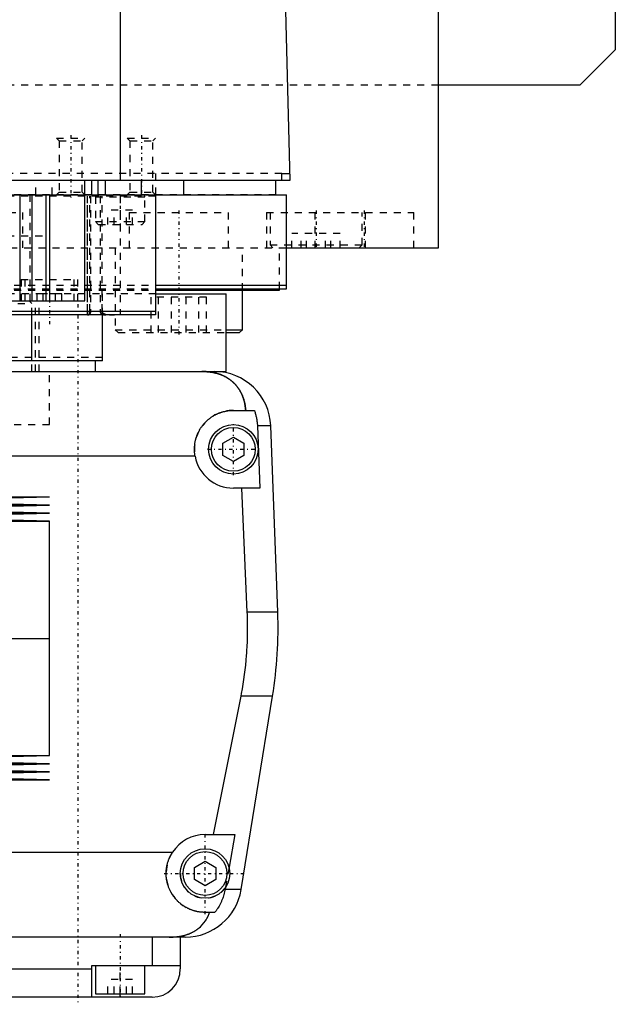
# Model space of a CAD drawing. Extents: x -125 to 125, y -136 to 719.
# Tile 5 of 13: x 41 to 125, y -82 to 57. Entities that reach past the tile are written whole.
import ezdxf

# ---------------------------------------------------------------- set-up
doc = ezdxf.new("R2010")
doc.units = 0
doc.linetypes.add('CENTER', pattern=[1.5, 0.45, -0.5, 0.05, -0.5])
doc.linetypes.add('DASHED', pattern=[2, 1, -1])
for name, color, linetype in [('AM_0', 7, 'CONTINUOUS'), ('AM_3', 7, 'DASHED'), ('AM_7', 7, 'CENTER')]:
    doc.layers.add(name, color=color, linetype=linetype)

msp = doc.modelspace()

# ---------------------------------------------------------------- linework, layer by layer
at = {"layer": 'AM_0', "color": 7, "linetype": 'CONTINUOUS'}
for p, q in [((125, 383), (125, 53)), ((100, 25), (100, 363)), ((55.06, 34.5), (55.06, 116.6)), ((76.83, 115.63), (79, 34.5)), ((125, 53), (120, 48)), ((120, 48), (100, 48)), ((77.86, 34.5), (77.86, 35.5)), ((77.86, 35.5), (78.97, 35.5)), ((79, 34.5), (-79, 34.5)), ((50, 17.5), (50, 34.5)), ((51, 32.5), (51, 34.5)), ((51.9, 32.5), (51.9, 34.5)), ((52.9, 32.5), (52.9, 34.5)), ((58, 32.5), (58, 34.5)), ((64, 32.5), (64, 34.5)), ((77, 32.5), (77, 34.5)), ((-78.5, 32.5), (78.5, 32.5)), ((40.83, 32.5), (40.83, 17.5)), ((42.5, 32.5), (42.5, 17.5)), ((44.5, 32.5), (44.5, 17.5)), ((45, 32.5), (45, 17.5)), ((60, 32.5), (60, 15.5)), ((78.5, 19.2), (78.5, 32.5)), ((78.56, 25), (100, 25)), ((88.79, 25), (88.79, 25.01)), ((60, 19.7), (78.5, 19.7)), ((60.01, 19), (77.5, 19)), ((60.04, 19.2), (78.5, 19.2)), ((60.07, 18.5), (70, 18.5)), ((70, 7.5), (70, 18.5)), ((72.29, 13.4), (72.29, 19)), ((77.5, 19), (77.5, 19.2)), ((-50, 17.5), (50, 17.5)), ((60, 16), (36, 16)), ((60, 15.5), (36, 15.5)), ((42.5, 9), (42.5, 15.5)), ((52.5, 9), (52.5, 15.5)), ((70, 13), (71.89, 13)), ((70.01, 13.4), (72.29, 13.4)), ((71.89, 13), (72.29, 13.4)), ((52.5, 9), (36, 9)), ((51.5, 7.5), (51.5, 9)), ((36, 7.5), (68.3, 7.5)), ((68.3, 7.5), (70, 7.5)), ((71, 2), (73.97, 2)), ((76.29, -0.2), (74.4, -0.2)), ((74.4, -0.2), (74.75, -9)), ((77.28, -26.54), (76.29, -0.2)), ((69.5, -2.63), (71, -1.77)), ((69.5, -4.37), (69.5, -2.63)), ((71, -1.77), (72.5, -2.63)), ((72.5, -2.63), (72.5, -4.37)), ((65.59, -4.5), (31.65, -4.5)), ((71, -5.23), (69.5, -4.37)), ((72.5, -4.37), (71, -5.23)), ((74.75, -9), (71, -9)), ((72.97, -26.54), (72.2, -9)), ((-45, -10.25), (45, -10.25)), ((22.5, -10.82), (45, -10.25)), ((45, -11.39), (22.5, -10.82)), ((-45, -11.39), (45, -11.39)), ((-45, -12.53), (45, -12.53)), ((22.5, -11.96), (45, -11.39)), ((45, -12.53), (22.5, -11.96)), ((22.5, -13.1), (45, -12.53)), ((-45, -13.67), (45, -13.67)), ((45, -13.67), (22.5, -13.1)), ((45, -30.25), (45, -13.67)), ((77.28, -26.54), (72.97, -26.54)), ((-45, -30.25), (45, -30.25)), ((45, -46.83), (45, -30.25)), ((68.19, -58), (72.1, -38.4)), ((76.54, -38.4), (72.1, -38.4)), ((72.1, -65.78), (76.54, -38.4)), ((-45, -46.83), (45, -46.83)), ((22.5, -47.4), (45, -46.83)), ((-45, -47.97), (45, -47.97)), ((45, -47.97), (22.5, -47.4)), ((22.5, -48.54), (45, -47.97)), ((45, -49.11), (22.5, -48.54)), ((-45, -49.11), (45, -49.11)), ((22.5, -49.68), (45, -49.11)), ((45, -50.25), (22.5, -49.68)), ((-45, -50.25), (45, -50.25)), ((67, -58), (71.21, -58)), ((71.21, -58), (70.39, -62.62)), ((22.85, -60.5), (62.39, -60.5)), ((65.5, -62.63), (67, -61.77)), ((65.5, -64.37), (65.5, -62.63)), ((67, -61.77), (68.5, -62.63)), ((68.5, -62.63), (68.5, -64.37)), ((67, -65.23), (65.5, -64.37)), ((68.5, -64.37), (67, -65.23)), ((69.87, -65.5), (69.82, -65.78)), ((72.1, -65.78), (69.82, -65.78)), ((68.39, -69), (67, -69)), ((64.2, -72.5), (12.5, -72.5)), ((59.5, -72.5), (59.5, -76.5)), ((63.5, -72.5), (63.5, -77)), ((51, -81), (51, -76.5)), ((51, -76.5), (63.5, -76.5)), ((51.5, -76.5), (51.5, -80.5)), ((58.5, -80.5), (58.5, -76.5)), ((12.5, -77), (51, -77)), ((51.5, -80.5), (58.5, -80.5)), ((55, -81), (55, -80.5)), ((59.5, -81), (12.5, -81))]:
    msp.add_line(p, q, dxfattribs=at)
for points in [[(72.74, 2, 0), (72.74, 2.05, 0), (72.73, 2.14, 0), (72.72, 2.23, 0), (72.72, 2.27, 0), (72.71, 2.32, 0), (72.7, 2.41, 0), (72.69, 2.5, 0), (72.68, 2.59, 0), (72.66, 2.68, 0), (72.65, 2.76, 0), (72.64, 2.81, 0), (72.63, 2.85, 0), (72.61, 2.94, 0), (72.6, 3.03, 0), (72.58, 3.11, 0), (72.56, 3.2, 0), (72.54, 3.28, 0), (72.52, 3.33, 0), (72.51, 3.37, 0), (72.49, 3.45, 0), (72.46, 3.53, 0), (72.45, 3.58, 0), (72.44, 3.62, 0), (72.41, 3.7, 0), (72.39, 3.78, 0), (72.37, 3.82, 0), (72.36, 3.86, 0), (72.33, 3.94, 0), (72.3, 4.01, 0), (72.27, 4.09, 0), (72.23, 4.17, 0), (72.2, 4.24, 0), (72.18, 4.28, 0), (72.17, 4.32, 0), (72.13, 4.39, 0), (72.1, 4.46, 0), (72.06, 4.54, 0), (72.02, 4.61, 0), (71.98, 4.68, 0), (71.96, 4.71, 0), (71.94, 4.75, 0), (71.9, 4.82, 0), (71.86, 4.89, 0), (71.82, 4.95, 0), (71.78, 5.02, 0), (71.73, 5.08, 0), (71.71, 5.12, 0), (71.69, 5.15, 0), (71.64, 5.21, 0), (71.6, 5.28, 0), (71.55, 5.34, 0), (71.5, 5.4, 0), (71.45, 5.46, 0), (71.43, 5.49, 0), (71.4, 5.52, 0), (71.35, 5.58, 0), (71.3, 5.64, 0), (71.25, 5.7, 0), (71.19, 5.75, 0), (71.14, 5.81, 0), (71.11, 5.84, 0), (71.08, 5.87, 0), (71.03, 5.92, 0), (70.97, 5.98, 0), (70.94, 6, 0), (70.91, 6.03, 0), (70.85, 6.08, 0), (70.79, 6.13, 0), (70.76, 6.16, 0), (70.73, 6.18, 0), (70.67, 6.23, 0), (70.6, 6.28, 0), (70.54, 6.33, 0), (70.47, 6.38, 0), (70.41, 6.43, 0), (70.37, 6.45, 0), (70.34, 6.47, 0), (70.27, 6.52, 0), (70.2, 6.56, 0), (70.13, 6.61, 0), (70.06, 6.65, 0), (69.99, 6.69, 0), (69.95, 6.71, 0), (69.91, 6.73, 0), (69.84, 6.77, 0), (69.76, 6.81, 0), (69.69, 6.85, 0), (69.61, 6.88, 0), (69.53, 6.92, 0), (69.5, 6.94, 0), (69.46, 6.95, 0), (69.38, 6.99, 0), (69.3, 7.02, 0), (69.22, 7.05, 0), (69.13, 7.08, 0), (69.05, 7.11, 0), (69.01, 7.13, 0), (68.97, 7.14, 0), (68.89, 7.17, 0), (68.8, 7.19, 0), (68.72, 7.22, 0), (68.63, 7.24, 0), (68.54, 7.27, 0), (68.5, 7.28, 0), (68.46, 7.29, 0), (68.37, 7.31, 0), (68.28, 7.33, 0), (68.23, 7.34, 0), (68.19, 7.35, 0), (68.1, 7.36, 0), (68.01, 7.38, 0), (67.96, 7.39, 0), (67.91, 7.4, 0), (67.82, 7.41, 0), (67.73, 7.42, 0), (67.64, 7.44, 0), (67.55, 7.45, 0), (67.45, 7.46, 0), (67.41, 7.46, 0), (67.36, 7.47, 0), (67.27, 7.47, 0), (67.17, 7.48, 0), (67.08, 7.49, 0), (66.99, 7.49, 0), (66.89, 7.49, 0), (66.85, 7.5, 0), (66.8, 7.5, 0), (66.7, 7.5, 0), (66.61, 7.5, 0), (66.56, 7.5, 0)], [(65.59, -4.5, 0), (65.58, -4.46, 0), (65.57, -4.37, 0), (65.55, -4.28, 0), (65.55, -4.23, 0), (65.54, -4.19, 0), (65.53, -4.1, 0), (65.52, -4.01, 0), (65.52, -3.92, 0), (65.51, -3.83, 0), (65.51, -3.74, 0), (65.5, -3.7, 0), (65.5, -3.65, 0), (65.5, -3.57, 0), (65.5, -3.48, 0), (65.5, -3.39, 0), (65.5, -3.31, 0), (65.51, -3.22, 0), (65.51, -3.18, 0), (65.51, -3.13, 0), (65.52, -3.04, 0), (65.53, -2.96, 0), (65.53, -2.91, 0), (65.54, -2.87, 0), (65.55, -2.78, 0), (65.56, -2.69, 0), (65.57, -2.65, 0), (65.57, -2.6, 0), (65.59, -2.52, 0), (65.61, -2.43, 0), (65.62, -2.34, 0), (65.64, -2.25, 0), (65.66, -2.17, 0), (65.68, -2.12, 0), (65.69, -2.08, 0), (65.71, -1.99, 0), (65.74, -1.91, 0), (65.76, -1.82, 0), (65.79, -1.74, 0), (65.82, -1.65, 0), (65.84, -1.61, 0), (65.85, -1.57, 0), (65.88, -1.48, 0), (65.92, -1.4, 0), (65.95, -1.32, 0), (65.99, -1.23, 0), (66.03, -1.15, 0), (66.05, -1.11, 0), (66.06, -1.07, 0), (66.11, -0.99, 0), (66.15, -0.91, 0), (66.19, -0.83, 0), (66.23, -0.76, 0), (66.28, -0.68, 0), (66.3, -0.64, 0), (66.32, -0.6, 0), (66.37, -0.53, 0), (66.42, -0.45, 0), (66.47, -0.38, 0), (66.52, -0.31, 0), (66.57, -0.24, 0), (66.6, -0.2, 0), (66.62, -0.17, 0), (66.68, -0.1, 0), (66.73, -0.03, 0), (66.76, 0, 0), (66.79, 0.04, 0), (66.84, 0.1, 0), (66.9, 0.17, 0), (66.93, 0.2, 0), (66.96, 0.23, 0), (67.02, 0.29, 0), (67.08, 0.35, 0), (67.14, 0.41, 0), (67.2, 0.47, 0), (67.26, 0.53, 0), (67.29, 0.56, 0), (67.32, 0.59, 0), (67.39, 0.65, 0), (67.45, 0.7, 0), (67.52, 0.76, 0), (67.59, 0.81, 0), (67.66, 0.87, 0), (67.69, 0.89, 0), (67.73, 0.92, 0), (67.8, 0.97, 0), (67.87, 1.02, 0), (67.95, 1.07, 0), (68.02, 1.12, 0), (68.1, 1.17, 0), (68.14, 1.2, 0), (68.17, 1.22, 0), (68.25, 1.26, 0), (68.33, 1.31, 0), (68.41, 1.35, 0), (68.49, 1.39, 0), (68.57, 1.44, 0), (68.61, 1.46, 0), (68.66, 1.48, 0), (68.74, 1.51, 0), (68.82, 1.55, 0), (68.91, 1.59, 0), (68.99, 1.62, 0), (69.08, 1.65, 0), (69.12, 1.67, 0), (69.17, 1.69, 0), (69.25, 1.72, 0), (69.34, 1.74, 0), (69.38, 1.76, 0), (69.43, 1.77, 0), (69.52, 1.8, 0), (69.61, 1.82, 0), (69.65, 1.83, 0), (69.7, 1.84, 0), (69.79, 1.86, 0), (69.88, 1.88, 0), (69.97, 1.9, 0), (70.06, 1.92, 0), (70.15, 1.93, 0), (70.19, 1.94, 0), (70.24, 1.95, 0), (70.33, 1.96, 0), (70.42, 1.97, 0), (70.51, 1.98, 0), (70.6, 1.99, 0), (70.69, 1.99, 0), (70.73, 1.99, 0), (70.78, 2, 0), (70.87, 2, 0), (70.96, 2, 0), (71, 2, 0)], [(73.97, 2, 0), (73.99, 1.94, 0), (74.03, 1.83, 0), (74.07, 1.71, 0), (74.09, 1.65, 0), (74.1, 1.59, 0), (74.14, 1.47, 0), (74.17, 1.34, 0), (74.2, 1.22, 0), (74.23, 1.1, 0), (74.26, 0.97, 0), (74.27, 0.91, 0), (74.28, 0.85, 0), (74.3, 0.72, 0), (74.32, 0.6, 0), (74.34, 0.47, 0), (74.35, 0.35, 0), (74.37, 0.23, 0), (74.37, 0.16, 0), (74.38, 0.1, 0), (74.39, -0.02, 0), (74.39, -0.14, 0), (74.4, -0.2, 0)], [(72.1, -38.4, 0), (72.17, -38.06, 0), (72.29, -37.39, 0), (72.4, -36.71, 0), (72.45, -36.38, 0), (72.5, -36.04, 0), (72.59, -35.36, 0), (72.68, -34.69, 0), (72.75, -34.02, 0), (72.82, -33.35, 0), (72.87, -32.69, 0), (72.9, -32.36, 0), (72.92, -32.03, 0), (72.96, -31.37, 0), (72.98, -30.72, 0), (73, -30.07, 0), (73.02, -29.43, 0), (73.02, -28.79, 0), (73.02, -28.47, 0), (73.02, -28.16, 0), (73.01, -27.51, 0), (72.99, -26.87, 0), (72.97, -26.54, 0)], [(67, -69, 0), (66.94, -69, 0), (66.83, -69, 0), (66.72, -68.99, 0), (66.67, -68.99, 0), (66.61, -68.99, 0), (66.5, -68.98, 0), (66.39, -68.97, 0), (66.27, -68.95, 0), (66.16, -68.94, 0), (66.05, -68.92, 0), (66, -68.91, 0), (65.94, -68.9, 0), (65.83, -68.87, 0), (65.72, -68.85, 0), (65.61, -68.82, 0), (65.5, -68.79, 0), (65.39, -68.76, 0), (65.34, -68.74, 0), (65.28, -68.72, 0), (65.17, -68.69, 0), (65.07, -68.65, 0), (65.02, -68.63, 0), (64.96, -68.61, 0), (64.86, -68.57, 0), (64.76, -68.52, 0), (64.7, -68.5, 0), (64.65, -68.47, 0), (64.55, -68.43, 0), (64.45, -68.37, 0), (64.36, -68.32, 0), (64.26, -68.27, 0), (64.16, -68.21, 0), (64.12, -68.18, 0), (64.07, -68.15, 0), (63.98, -68.1, 0), (63.89, -68.04, 0), (63.8, -67.97, 0), (63.71, -67.91, 0), (63.63, -67.85, 0), (63.59, -67.81, 0), (63.55, -67.78, 0), (63.46, -67.71, 0), (63.38, -67.64, 0), (63.31, -67.58, 0), (63.23, -67.51, 0), (63.16, -67.44, 0), (63.12, -67.4, 0), (63.09, -67.36, 0), (63.01, -67.29, 0), (62.94, -67.21, 0), (62.87, -67.14, 0), (62.81, -67.06, 0), (62.74, -66.98, 0), (62.71, -66.94, 0), (62.67, -66.9, 0), (62.61, -66.81, 0), (62.55, -66.73, 0), (62.49, -66.64, 0), (62.43, -66.55, 0), (62.37, -66.46, 0), (62.34, -66.42, 0), (62.31, -66.37, 0), (62.26, -66.28, 0), (62.2, -66.19, 0), (62.18, -66.14, 0), (62.15, -66.1, 0), (62.1, -66, 0), (62.05, -65.9, 0), (62.03, -65.86, 0), (62.01, -65.81, 0), (61.96, -65.71, 0), (61.92, -65.61, 0), (61.88, -65.51, 0), (61.84, -65.41, 0), (61.81, -65.31, 0), (61.79, -65.26, 0), (61.77, -65.21, 0), (61.74, -65.1, 0), (61.71, -65, 0), (61.68, -64.9, 0), (61.65, -64.79, 0), (61.63, -64.69, 0), (61.62, -64.63, 0), (61.61, -64.58, 0), (61.59, -64.47, 0), (61.57, -64.37, 0), (61.55, -64.26, 0), (61.54, -64.16, 0), (61.53, -64.05, 0), (61.52, -64, 0), (61.52, -63.95, 0), (61.51, -63.84, 0), (61.5, -63.73, 0), (61.5, -63.63, 0), (61.5, -63.52, 0), (61.5, -63.42, 0), (61.5, -63.37, 0), (61.5, -63.31, 0), (61.51, -63.21, 0), (61.51, -63.1, 0), (61.52, -62.99, 0), (61.53, -62.88, 0), (61.55, -62.77, 0), (61.56, -62.72, 0), (61.56, -62.66, 0), (61.58, -62.56, 0), (61.6, -62.45, 0), (61.61, -62.39, 0), (61.62, -62.34, 0), (61.65, -62.23, 0), (61.68, -62.12, 0), (61.69, -62.06, 0), (61.71, -62.01, 0), (61.74, -61.9, 0), (61.77, -61.79, 0), (61.81, -61.68, 0), (61.85, -61.57, 0), (61.89, -61.47, 0), (61.91, -61.41, 0), (61.93, -61.36, 0), (61.98, -61.26, 0), (62.03, -61.15, 0), (62.08, -61.05, 0), (62.13, -60.95, 0), (62.18, -60.84, 0), (62.21, -60.79, 0), (62.24, -60.74, 0), (62.3, -60.65, 0), (62.36, -60.55, 0), (62.39, -60.5, 0)], [(69.82, -65.78, 0), (69.8, -65.88, 0), (69.76, -66.08, 0), (69.71, -66.27, 0), (69.69, -66.37, 0), (69.66, -66.46, 0), (69.61, -66.65, 0), (69.55, -66.83, 0), (69.49, -67.01, 0), (69.42, -67.19, 0), (69.34, -67.38, 0), (69.3, -67.47, 0), (69.26, -67.57, 0), (69.17, -67.75, 0), (69.07, -67.93, 0), (68.98, -68.11, 0), (68.88, -68.28, 0), (68.77, -68.45, 0), (68.72, -68.53, 0), (68.67, -68.61, 0), (68.56, -68.77, 0), (68.45, -68.92, 0), (68.39, -69, 0)], [(61.92, -72.5, 0), (62.15, -72.5, 0), (62.41, -72.49, 0), (62.48, -72.49, 0), (62.55, -72.48, 0), (62.59, -72.48, 0), (62.63, -72.48, 0), (62.7, -72.47, 0), (62.77, -72.46, 0), (62.85, -72.46, 0), (62.92, -72.45, 0), (62.99, -72.44, 0), (63.03, -72.44, 0), (63.07, -72.43, 0), (63.14, -72.43, 0), (63.21, -72.42, 0), (63.25, -72.41, 0), (63.28, -72.41, 0), (63.36, -72.39, 0), (63.43, -72.38, 0), (63.46, -72.38, 0), (63.5, -72.37, 0), (63.57, -72.36, 0), (63.64, -72.34, 0), (63.71, -72.33, 0), (63.78, -72.31, 0), (63.86, -72.3, 0), (63.89, -72.29, 0), (63.93, -72.28, 0), (63.99, -72.26, 0), (64.06, -72.25, 0), (64.13, -72.23, 0), (64.2, -72.21, 0), (64.27, -72.19, 0), (64.3, -72.18, 0), (64.33, -72.17, 0), (64.4, -72.15, 0), (64.47, -72.13, 0), (64.53, -72.1, 0), (64.6, -72.08, 0), (64.66, -72.06, 0), (64.69, -72.04, 0), (64.72, -72.03, 0), (64.79, -72.01, 0), (64.85, -71.98, 0), (64.91, -71.95, 0), (64.97, -71.93, 0), (65.03, -71.9, 0), (65.06, -71.89, 0), (65.09, -71.87, 0), (65.15, -71.84, 0), (65.21, -71.81, 0), (65.27, -71.78, 0), (65.33, -71.75, 0), (65.39, -71.72, 0), (65.42, -71.7, 0), (65.45, -71.69, 0), (65.5, -71.65, 0), (65.56, -71.62, 0), (65.59, -71.6, 0), (65.61, -71.59, 0), (65.67, -71.55, 0), (65.72, -71.52, 0), (65.75, -71.5, 0), (65.78, -71.48, 0), (65.83, -71.44, 0), (65.88, -71.41, 0), (65.93, -71.37, 0), (65.98, -71.33, 0), (66.03, -71.29, 0), (66.06, -71.27, 0), (66.08, -71.25, 0), (66.13, -71.21, 0), (66.18, -71.17, 0), (66.34, -71.03, 0), (66.6, -70.77, 0), (66.84, -70.49, 0), (67.05, -70.19, 0), (67.15, -70.03, 0), (67.25, -69.87, 0), (67.42, -69.54, 0), (67.57, -69.18, 0), (67.64, -69, 0)]]:
    msp.add_polyline3d(points, dxfattribs=at)
for centre, radius in [((71, -3.5), 3.5), ((71, -3.5), 3.1), ((67, -63.5), 3.5), ((67, -63.5), 3.1)]:
    msp.add_circle(centre, radius, dxfattribs=at)
for centre, radius, start, end in [((68.3, -0.5), 8, 2.139, 90), ((71, -3.5), 5.5, 190.4757, 270), ((17.32, -28.78), 60, 350.775, 2.139), ((67, -63.5), 5.5, 90, 146.9443), ((64.2, -64.5), 8, 270, 350.775), ((59.5, -77), 4, 270, 0)]:
    msp.add_arc(centre, radius, start, end, dxfattribs=at)
at = {"layer": 'AM_3', "color": 6, "linetype": 'DASHED'}
for p, q in [((100, 48), (-100, 48)), ((46, 40.5), (46.38, 40.12)), ((46, 40.5), (50, 40.5)), ((49.62, 40.12), (50, 40.5)), ((56, 40.5), (56.38, 40.12)), ((56, 40.5), (60, 40.5)), ((59.62, 40.12), (60, 40.5)), ((46.38, 40.12), (46.38, 32.88)), ((46.38, 40.12), (49.62, 40.12)), ((49.62, 32.88), (49.62, 40.12)), ((56.38, 40.12), (56.38, 32.88)), ((56.38, 40.12), (59.62, 40.12)), ((59.62, 32.88), (59.62, 40.12)), ((77.86, 35.5), (-77.86, 35.5)), ((60, 35.5), (60, 32.5)), ((43.08, 32.5), (43.08, 34.5)), ((45.38, 32.5), (45.38, 34.5)), ((77, 32.5), (-60.01, 32.5)), ((60, 32.3), (-60, 32.3)), ((42.23, 32.5), (42.23, 17.5)), ((46.38, 32.88), (46, 32.5)), ((46.38, 32.88), (49.62, 32.88)), ((50, 32.5), (49.62, 32.88)), ((50.32, 32.3), (50.32, 16)), ((50.36, 16), (50.36, 32.3)), ((50.69, 16), (50.69, 32.3)), ((50.79, 32.3), (50.79, 16)), ((51.5, 32.2), (51.5, 28.7)), ((51.5, 32.2), (58.5, 32.2)), ((52.15, 32.3), (52.15, 16)), ((52.44, 16), (52.44, 32.3)), ((55, 32.3), (55, 15.5)), ((56.38, 32.88), (56, 32.5)), ((56.38, 32.88), (59.62, 32.88)), ((58.5, 28.7), (58.5, 32.2)), ((60, 32.5), (59.62, 32.88)), ((27.25, 30), (41.25, 30)), ((41.25, 25), (41.25, 30)), ((53.27, 28.3), (53.27, 30.3)), ((56.73, 30.3), (53.27, 30.3)), ((54.13, 28.3), (54.13, 30.3)), ((55.87, 28.3), (55.87, 30.3)), ((56.29, 30), (56.29, 25)), ((56.29, 30), (70.29, 30)), ((56.73, 28.3), (56.73, 30.3)), ((70.29, 25), (70.29, 30)), ((75.69, 30), (75.69, 25)), ((75.69, 30), (96.5, 30)), ((76.19, 30), (76.19, 25.4)), ((82.5, 30), (82.5, 25)), ((89.19, 25.4), (89.19, 30)), ((89.69, 25), (89.69, 30)), ((96.5, 25), (96.5, 30)), ((51.5, 28.7), (51.9, 28.3)), ((51.5, 28.7), (58.5, 28.7)), ((51.9, 28.3), (58.1, 28.3)), ((58.1, 28.3), (58.5, 28.7)), ((-45, 26.7), (45, 26.7)), ((79.25, 25), (79.25, 27)), ((86.12, 27), (79.25, 27)), ((80.58, 25), (80.58, 27)), ((81.36, 25), (81.36, 27)), ((84.01, 25), (84.01, 27)), ((84.8, 25), (84.8, 27)), ((86.12, 25), (86.12, 27)), ((76.19, 25.4), (76.59, 25)), ((76.19, 25.4), (89.19, 25.4)), ((88.79, 25.01), (89.19, 25.4)), ((-78.56, 25), (78.56, 25)), ((54.29, 25), (54.29, 13.4)), ((72.29, 19), (72.29, 25)), ((77.5, 19.2), (77.5, 25)), ((-60, 19.7), (60, 19.7)), ((41, 20.5), (41, 17.5)), ((41, 20.5), (49, 20.5)), ((41.5, 20.5), (41.5, 17.5)), ((48.5, 17.5), (48.5, 20.5)), ((49, 17.5), (49, 20.5)), ((-60.04, 19.2), (60.04, 19.2)), ((-60.01, 19), (60.01, 19)), ((60.07, 18.5), (0.87, 18.5)), ((46.73, 18.5), (43.27, 18.5)), ((43.27, 17.5), (43.27, 18.5)), ((44.13, 17.5), (44.13, 18.5)), ((45.87, 17.5), (45.87, 18.5)), ((46.73, 17.5), (46.73, 18.5)), ((52.5, 15.5), (52.5, 19.2)), ((22.53, 17.1), (42.53, 17.1)), ((42.53, 17.1), (42.13, 17.5)), ((42.5, 15.5), (42.5, 17.5)), ((42.53, 7.5), (42.53, 17.1)), ((43.03, 7.5), (43.03, 17.5)), ((43.53, 7.5), (43.53, 17.5)), ((67.19, 18), (59.38, 18)), ((59.38, 13), (59.38, 18)), ((60.43, 13), (60.43, 18)), ((62.24, 13), (62.24, 18)), ((64.33, 13), (64.33, 18)), ((66.14, 13), (66.14, 18)), ((67.19, 13), (67.19, 18)), ((60, 15.5), (54.31, 15.5)), ((55, 15.57), (60, 15.57)), ((54.29, 13.4), (54.69, 13)), ((54.29, 13.4), (70.01, 13.4)), ((54.69, 13), (70, 13)), ((52.5, 9.5), (-52.5, 9.5)), ((45, 0), (45, 7.5)), ((45, 0), (45, 7.5)), ((0, 0), (45, 0)), ((70.39, -62.62), (69.87, -65.5)), ((55, -80.5), (55, -76.5)), ((53.27, -80.5), (53.27, -78.5)), ((56.73, -78.5), (53.27, -78.5)), ((54.13, -80.5), (54.13, -78.5)), ((55.87, -80.5), (55.87, -78.5)), ((56.73, -80.5), (56.73, -78.5))]:
    msp.add_line(p, q, dxfattribs=at)
for points in [[(50.32, 16, 0), (50.32, 16, 0), (50.32, 15.99, 0), (50.32, 15.98, 0), (50.32, 15.98, 0), (50.32, 15.98, 0), (50.32, 15.97, 0), (50.32, 15.96, 0), (50.32, 15.95, 0), (50.32, 15.95, 0), (50.32, 15.94, 0), (50.32, 15.94, 0), (50.32, 15.93, 0), (50.32, 15.92, 0), (50.32, 15.92, 0), (50.32, 15.91, 0), (50.32, 15.9, 0), (50.32, 15.9, 0), (50.32, 15.89, 0), (50.32, 15.89, 0), (50.32, 15.88, 0), (50.32, 15.87, 0), (50.32, 15.87, 0), (50.32, 15.87, 0), (50.32, 15.86, 0), (50.32, 15.85, 0), (50.32, 15.85, 0), (50.32, 15.84, 0), (50.32, 15.84, 0), (50.32, 15.83, 0), (50.32, 15.82, 0), (50.32, 15.82, 0), (50.32, 15.81, 0), (50.32, 15.81, 0), (50.32, 15.8, 0), (50.33, 15.8, 0), (50.33, 15.79, 0), (50.33, 15.78, 0), (50.33, 15.78, 0), (50.33, 15.77, 0), (50.33, 15.77, 0), (50.33, 15.76, 0), (50.33, 15.76, 0), (50.33, 15.75, 0), (50.33, 15.74, 0), (50.33, 15.74, 0), (50.33, 15.73, 0), (50.33, 15.73, 0), (50.33, 15.72, 0), (50.33, 15.72, 0), (50.33, 15.71, 0), (50.34, 15.71, 0), (50.34, 15.7, 0), (50.34, 15.69, 0), (50.34, 15.69, 0), (50.34, 15.69, 0), (50.34, 15.68, 0), (50.34, 15.68, 0), (50.34, 15.67, 0), (50.34, 15.67, 0), (50.34, 15.66, 0), (50.34, 15.66, 0), (50.34, 15.66, 0), (50.34, 15.65, 0), (50.35, 15.65, 0), (50.35, 15.64, 0), (50.35, 15.64, 0), (50.35, 15.64, 0), (50.35, 15.63, 0), (50.35, 15.63, 0), (50.35, 15.63, 0), (50.35, 15.62, 0), (50.35, 15.62, 0), (50.35, 15.61, 0), (50.35, 15.61, 0), (50.36, 15.6, 0), (50.36, 15.6, 0), (50.36, 15.6, 0), (50.36, 15.6, 0), (50.36, 15.59, 0), (50.36, 15.59, 0), (50.36, 15.58, 0), (50.36, 15.58, 0), (50.36, 15.58, 0), (50.36, 15.57, 0), (50.37, 15.57, 0), (50.37, 15.57, 0), (50.37, 15.56, 0), (50.37, 15.56, 0), (50.37, 15.56, 0), (50.37, 15.56, 0), (50.37, 15.55, 0), (50.37, 15.55, 0), (50.38, 15.55, 0), (50.38, 15.54, 0), (50.38, 15.54, 0), (50.38, 15.54, 0), (50.38, 15.54, 0), (50.38, 15.54, 0), (50.38, 15.53, 0), (50.39, 15.53, 0), (50.39, 15.53, 0), (50.39, 15.53, 0), (50.39, 15.52, 0), (50.39, 15.52, 0), (50.39, 15.52, 0), (50.39, 15.52, 0), (50.4, 15.52, 0), (50.4, 15.52, 0), (50.4, 15.52, 0), (50.4, 15.51, 0), (50.4, 15.51, 0), (50.4, 15.51, 0), (50.4, 15.51, 0), (50.41, 15.51, 0), (50.41, 15.51, 0), (50.41, 15.51, 0), (50.41, 15.51, 0), (50.41, 15.5, 0), (50.41, 15.5, 0), (50.42, 15.5, 0), (50.42, 15.5, 0), (50.42, 15.5, 0), (50.42, 15.5, 0), (50.42, 15.5, 0), (50.42, 15.5, 0), (50.43, 15.5, 0), (50.43, 15.5, 0), (50.43, 15.5, 0), (50.43, 15.5, 0), (50.43, 15.5, 0)], [(50.49, 15.5, 0), (50.49, 15.5, 0), (50.49, 15.5, 0), (50.49, 15.5, 0), (50.49, 15.5, 0), (50.49, 15.5, 0), (50.48, 15.5, 0), (50.48, 15.5, 0), (50.48, 15.5, 0), (50.48, 15.5, 0), (50.47, 15.5, 0), (50.47, 15.5, 0), (50.47, 15.5, 0), (50.47, 15.51, 0), (50.47, 15.51, 0), (50.47, 15.51, 0), (50.46, 15.51, 0), (50.46, 15.51, 0), (50.46, 15.51, 0), (50.46, 15.51, 0), (50.46, 15.51, 0), (50.45, 15.51, 0), (50.45, 15.52, 0), (50.45, 15.52, 0), (50.45, 15.52, 0), (50.45, 15.52, 0), (50.45, 15.52, 0), (50.45, 15.52, 0), (50.44, 15.53, 0), (50.44, 15.53, 0), (50.44, 15.53, 0), (50.44, 15.53, 0), (50.44, 15.53, 0), (50.44, 15.54, 0), (50.43, 15.54, 0), (50.43, 15.54, 0), (50.43, 15.54, 0), (50.43, 15.55, 0), (50.43, 15.55, 0), (50.42, 15.55, 0), (50.42, 15.55, 0), (50.42, 15.56, 0), (50.42, 15.56, 0), (50.42, 15.56, 0), (50.42, 15.57, 0), (50.42, 15.57, 0), (50.41, 15.57, 0), (50.41, 15.58, 0), (50.41, 15.58, 0), (50.41, 15.58, 0), (50.41, 15.59, 0), (50.41, 15.59, 0), (50.41, 15.59, 0), (50.4, 15.6, 0), (50.4, 15.6, 0), (50.4, 15.6, 0), (50.4, 15.61, 0), (50.4, 15.61, 0), (50.4, 15.62, 0), (50.4, 15.62, 0), (50.4, 15.63, 0), (50.4, 15.63, 0), (50.39, 15.63, 0), (50.39, 15.64, 0), (50.39, 15.64, 0), (50.39, 15.64, 0), (50.39, 15.65, 0), (50.39, 15.65, 0), (50.39, 15.66, 0), (50.39, 15.66, 0), (50.39, 15.66, 0), (50.39, 15.67, 0), (50.38, 15.67, 0), (50.38, 15.68, 0), (50.38, 15.68, 0), (50.38, 15.69, 0), (50.38, 15.69, 0), (50.38, 15.69, 0), (50.38, 15.7, 0), (50.38, 15.71, 0), (50.38, 15.71, 0), (50.38, 15.72, 0), (50.38, 15.72, 0), (50.37, 15.73, 0), (50.37, 15.73, 0), (50.37, 15.74, 0), (50.37, 15.74, 0), (50.37, 15.75, 0), (50.37, 15.75, 0), (50.37, 15.76, 0), (50.37, 15.76, 0), (50.37, 15.77, 0), (50.37, 15.77, 0), (50.37, 15.78, 0), (50.37, 15.79, 0), (50.37, 15.8, 0), (50.37, 15.8, 0), (50.37, 15.81, 0), (50.36, 15.81, 0), (50.36, 15.82, 0), (50.36, 15.82, 0), (50.36, 15.83, 0), (50.36, 15.84, 0), (50.36, 15.84, 0), (50.36, 15.85, 0), (50.36, 15.85, 0), (50.36, 15.86, 0), (50.36, 15.87, 0), (50.36, 15.87, 0), (50.36, 15.87, 0), (50.36, 15.88, 0), (50.36, 15.89, 0), (50.36, 15.89, 0), (50.36, 15.89, 0), (50.36, 15.9, 0), (50.36, 15.91, 0), (50.36, 15.92, 0), (50.36, 15.92, 0), (50.36, 15.93, 0), (50.36, 15.93, 0), (50.36, 15.94, 0), (50.36, 15.95, 0), (50.36, 15.95, 0), (50.36, 15.96, 0), (50.36, 15.97, 0), (50.36, 15.97, 0), (50.36, 15.98, 0), (50.36, 15.98, 0), (50.36, 15.99, 0), (50.36, 16, 0), (50.36, 16, 0)], [(50.49, 15.5, 0), (50.49, 15.5, 0), (50.5, 15.5, 0), (50.5, 15.5, 0), (50.5, 15.5, 0), (50.5, 15.5, 0), (50.5, 15.5, 0), (50.51, 15.5, 0), (50.51, 15.5, 0), (50.51, 15.5, 0), (50.51, 15.5, 0), (50.51, 15.5, 0), (50.52, 15.5, 0), (50.52, 15.51, 0), (50.52, 15.51, 0), (50.52, 15.51, 0), (50.53, 15.51, 0), (50.53, 15.51, 0), (50.53, 15.51, 0), (50.53, 15.51, 0), (50.53, 15.51, 0), (50.54, 15.52, 0), (50.54, 15.52, 0), (50.54, 15.52, 0), (50.54, 15.52, 0), (50.54, 15.52, 0), (50.54, 15.52, 0), (50.55, 15.52, 0), (50.55, 15.53, 0), (50.55, 15.53, 0), (50.55, 15.53, 0), (50.56, 15.53, 0), (50.56, 15.54, 0), (50.56, 15.54, 0), (50.56, 15.54, 0), (50.56, 15.54, 0), (50.57, 15.54, 0), (50.57, 15.55, 0), (50.57, 15.55, 0), (50.57, 15.55, 0), (50.58, 15.55, 0), (50.58, 15.56, 0), (50.58, 15.56, 0), (50.58, 15.56, 0), (50.58, 15.57, 0), (50.59, 15.57, 0), (50.59, 15.57, 0), (50.59, 15.58, 0), (50.59, 15.58, 0), (50.59, 15.58, 0), (50.6, 15.59, 0), (50.6, 15.59, 0), (50.6, 15.59, 0), (50.6, 15.6, 0), (50.6, 15.6, 0), (50.61, 15.6, 0), (50.61, 15.61, 0), (50.61, 15.61, 0), (50.61, 15.62, 0), (50.61, 15.62, 0), (50.62, 15.63, 0), (50.62, 15.63, 0), (50.62, 15.63, 0), (50.62, 15.63, 0), (50.62, 15.64, 0), (50.62, 15.64, 0), (50.63, 15.64, 0), (50.63, 15.65, 0), (50.63, 15.65, 0), (50.63, 15.66, 0), (50.63, 15.66, 0), (50.63, 15.66, 0), (50.64, 15.67, 0), (50.64, 15.68, 0), (50.64, 15.68, 0), (50.64, 15.69, 0), (50.64, 15.69, 0), (50.64, 15.69, 0), (50.65, 15.7, 0), (50.65, 15.7, 0), (50.65, 15.71, 0), (50.65, 15.72, 0), (50.65, 15.72, 0), (50.65, 15.72, 0), (50.66, 15.73, 0), (50.66, 15.73, 0), (50.66, 15.74, 0), (50.66, 15.75, 0), (50.66, 15.75, 0), (50.66, 15.76, 0), (50.66, 15.76, 0), (50.67, 15.77, 0), (50.67, 15.77, 0), (50.67, 15.78, 0), (50.67, 15.79, 0), (50.67, 15.79, 0), (50.67, 15.8, 0), (50.67, 15.8, 0), (50.67, 15.81, 0), (50.68, 15.81, 0), (50.68, 15.82, 0), (50.68, 15.83, 0), (50.68, 15.84, 0), (50.68, 15.84, 0), (50.68, 15.85, 0), (50.68, 15.85, 0), (50.68, 15.86, 0), (50.68, 15.86, 0), (50.68, 15.87, 0), (50.68, 15.87, 0), (50.68, 15.88, 0), (50.69, 15.89, 0), (50.69, 15.89, 0), (50.69, 15.89, 0), (50.69, 15.9, 0), (50.69, 15.91, 0), (50.69, 15.92, 0), (50.69, 15.92, 0), (50.69, 15.93, 0), (50.69, 15.93, 0), (50.69, 15.94, 0), (50.69, 15.95, 0), (50.69, 15.95, 0), (50.69, 15.96, 0), (50.69, 15.97, 0), (50.69, 15.97, 0), (50.69, 15.98, 0), (50.69, 15.98, 0), (50.69, 15.99, 0), (50.69, 16, 0), (50.69, 16, 0)], [(50.79, 16, 0), (50.79, 16, 0), (50.79, 15.99, 0), (50.79, 15.98, 0), (50.79, 15.98, 0), (50.79, 15.97, 0), (50.79, 15.97, 0), (50.79, 15.96, 0), (50.79, 15.95, 0), (50.79, 15.94, 0), (50.79, 15.94, 0), (50.79, 15.93, 0), (50.79, 15.93, 0), (50.79, 15.92, 0), (50.79, 15.91, 0), (50.79, 15.91, 0), (50.78, 15.9, 0), (50.78, 15.89, 0), (50.78, 15.89, 0), (50.78, 15.88, 0), (50.78, 15.88, 0), (50.78, 15.87, 0), (50.78, 15.87, 0), (50.78, 15.86, 0), (50.78, 15.86, 0), (50.78, 15.85, 0), (50.78, 15.84, 0), (50.78, 15.84, 0), (50.78, 15.83, 0), (50.77, 15.83, 0), (50.77, 15.82, 0), (50.77, 15.81, 0), (50.77, 15.81, 0), (50.77, 15.8, 0), (50.77, 15.8, 0), (50.77, 15.79, 0), (50.77, 15.78, 0), (50.76, 15.78, 0), (50.76, 15.77, 0), (50.76, 15.76, 0), (50.76, 15.76, 0), (50.76, 15.76, 0), (50.76, 15.75, 0), (50.75, 15.74, 0), (50.75, 15.74, 0), (50.75, 15.73, 0), (50.75, 15.73, 0), (50.75, 15.72, 0), (50.75, 15.72, 0), (50.74, 15.71, 0), (50.74, 15.71, 0), (50.74, 15.7, 0), (50.74, 15.7, 0), (50.74, 15.69, 0), (50.73, 15.69, 0), (50.73, 15.68, 0), (50.73, 15.68, 0), (50.73, 15.67, 0), (50.73, 15.67, 0), (50.72, 15.66, 0), (50.72, 15.66, 0), (50.72, 15.66, 0), (50.72, 15.65, 0), (50.72, 15.65, 0), (50.72, 15.64, 0), (50.71, 15.64, 0), (50.71, 15.64, 0), (50.71, 15.63, 0), (50.71, 15.63, 0), (50.71, 15.63, 0), (50.71, 15.62, 0), (50.7, 15.62, 0), (50.7, 15.61, 0), (50.7, 15.61, 0), (50.7, 15.61, 0), (50.69, 15.6, 0), (50.69, 15.6, 0), (50.69, 15.6, 0), (50.69, 15.59, 0), (50.68, 15.59, 0), (50.68, 15.59, 0), (50.68, 15.58, 0), (50.68, 15.58, 0), (50.67, 15.58, 0), (50.67, 15.57, 0), (50.67, 15.57, 0), (50.67, 15.57, 0), (50.67, 15.56, 0), (50.66, 15.56, 0), (50.66, 15.56, 0), (50.66, 15.55, 0), (50.66, 15.55, 0), (50.65, 15.55, 0), (50.65, 15.55, 0), (50.65, 15.54, 0), (50.65, 15.54, 0), (50.64, 15.54, 0), (50.64, 15.54, 0), (50.64, 15.53, 0), (50.64, 15.53, 0), (50.63, 15.53, 0), (50.63, 15.53, 0), (50.63, 15.53, 0), (50.62, 15.52, 0), (50.62, 15.52, 0), (50.62, 15.52, 0), (50.62, 15.52, 0), (50.62, 15.52, 0), (50.61, 15.52, 0), (50.61, 15.51, 0), (50.61, 15.51, 0), (50.61, 15.51, 0), (50.61, 15.51, 0), (50.6, 15.51, 0), (50.6, 15.51, 0), (50.6, 15.51, 0), (50.6, 15.51, 0), (50.59, 15.51, 0), (50.59, 15.5, 0), (50.59, 15.5, 0), (50.59, 15.5, 0), (50.58, 15.5, 0), (50.58, 15.5, 0), (50.58, 15.5, 0), (50.58, 15.5, 0), (50.57, 15.5, 0), (50.57, 15.5, 0), (50.57, 15.5, 0), (50.57, 15.5, 0), (50.57, 15.5, 0), (50.56, 15.5, 0)], [(52.15, 16, 0), (52.15, 15.99, 0), (52.15, 15.98, 0), (52.15, 15.97, 0), (52.15, 15.97, 0), (52.15, 15.96, 0), (52.15, 15.95, 0), (52.15, 15.94, 0), (52.16, 15.93, 0), (52.16, 15.92, 0), (52.16, 15.91, 0), (52.16, 15.91, 0), (52.16, 15.9, 0), (52.17, 15.89, 0), (52.17, 15.88, 0), (52.17, 15.87, 0), (52.18, 15.86, 0), (52.18, 15.85, 0), (52.18, 15.85, 0), (52.18, 15.84, 0), (52.19, 15.83, 0), (52.19, 15.82, 0), (52.2, 15.82, 0), (52.2, 15.81, 0), (52.2, 15.8, 0), (52.21, 15.8, 0), (52.21, 15.79, 0), (52.21, 15.79, 0), (52.22, 15.78, 0), (52.23, 15.77, 0), (52.23, 15.76, 0), (52.24, 15.75, 0), (52.24, 15.75, 0), (52.25, 15.74, 0), (52.25, 15.74, 0), (52.26, 15.73, 0), (52.26, 15.72, 0), (52.27, 15.72, 0), (52.28, 15.71, 0), (52.29, 15.7, 0), (52.29, 15.7, 0), (52.29, 15.7, 0), (52.3, 15.69, 0), (52.31, 15.68, 0), (52.31, 15.68, 0), (52.32, 15.67, 0), (52.33, 15.67, 0), (52.33, 15.66, 0), (52.34, 15.66, 0), (52.34, 15.65, 0), (52.35, 15.65, 0), (52.36, 15.64, 0), (52.37, 15.64, 0), (52.38, 15.63, 0), (52.38, 15.63, 0), (52.39, 15.63, 0), (52.39, 15.62, 0), (52.4, 15.62, 0), (52.41, 15.61, 0), (52.42, 15.61, 0), (52.43, 15.6, 0), (52.43, 15.6, 0), (52.44, 15.6, 0), (52.45, 15.6, 0), (52.46, 15.59, 0), (52.46, 15.59, 0), (52.49, 15.58, 0), (52.54, 15.56, 0), (52.59, 15.54, 0), (52.65, 15.53, 0), (52.71, 15.52, 0), (52.77, 15.51, 0), (52.8, 15.51, 0), (52.83, 15.51, 0), (52.89, 15.5, 0), (52.95, 15.5, 0), (52.98, 15.5, 0)], [(53.48, 15.5, 0), (53.44, 15.5, 0), (53.37, 15.5, 0), (53.3, 15.5, 0), (53.27, 15.51, 0), (53.24, 15.51, 0), (53.17, 15.51, 0), (53.1, 15.52, 0), (53.02, 15.53, 0), (52.95, 15.55, 0), (52.88, 15.57, 0), (52.85, 15.58, 0), (52.82, 15.59, 0), (52.76, 15.61, 0), (52.72, 15.63, 0), (52.71, 15.63, 0), (52.7, 15.64, 0), (52.69, 15.64, 0), (52.69, 15.64, 0), (52.68, 15.65, 0), (52.67, 15.66, 0), (52.66, 15.66, 0), (52.65, 15.67, 0), (52.64, 15.67, 0), (52.63, 15.68, 0), (52.63, 15.68, 0), (52.62, 15.69, 0), (52.61, 15.69, 0), (52.6, 15.7, 0), (52.59, 15.71, 0), (52.58, 15.72, 0), (52.58, 15.72, 0), (52.57, 15.72, 0), (52.57, 15.73, 0), (52.56, 15.74, 0), (52.55, 15.75, 0), (52.54, 15.76, 0), (52.53, 15.76, 0), (52.53, 15.77, 0), (52.53, 15.77, 0), (52.52, 15.78, 0), (52.51, 15.79, 0), (52.51, 15.8, 0), (52.5, 15.8, 0), (52.5, 15.81, 0), (52.49, 15.82, 0), (52.49, 15.83, 0), (52.48, 15.83, 0), (52.48, 15.84, 0), (52.47, 15.85, 0), (52.47, 15.86, 0), (52.46, 15.88, 0), (52.46, 15.89, 0), (52.46, 15.89, 0), (52.45, 15.9, 0), (52.45, 15.91, 0), (52.45, 15.92, 0), (52.45, 15.93, 0), (52.44, 15.95, 0), (52.44, 15.96, 0), (52.44, 15.96, 0), (52.44, 15.97, 0), (52.44, 15.98, 0), (52.44, 15.99, 0), (52.44, 16, 0)], [(53.48, 15.5, 0), (53.52, 15.5, 0), (53.6, 15.5, 0), (53.68, 15.5, 0), (53.72, 15.51, 0), (53.77, 15.51, 0), (53.85, 15.51, 0), (53.93, 15.52, 0), (54.02, 15.52, 0), (54.11, 15.53, 0), (54.19, 15.53, 0), (54.24, 15.54, 0), (54.28, 15.54, 0), (54.37, 15.55, 0), (54.45, 15.55, 0), (54.54, 15.55, 0), (54.62, 15.56, 0), (54.71, 15.56, 0), (54.75, 15.56, 0), (54.79, 15.56, 0), (54.88, 15.57, 0), (54.96, 15.57, 0), (55, 15.57, 0)], [(66.56, 7.5, 0), (66.61, 7.5, 0), (66.7, 7.5, 0), (66.8, 7.5, 0), (66.84, 7.5, 0), (66.89, 7.49, 0), (66.98, 7.49, 0), (67.08, 7.49, 0), (67.17, 7.48, 0), (67.26, 7.47, 0), (67.35, 7.47, 0), (67.4, 7.46, 0), (67.45, 7.46, 0), (67.54, 7.45, 0), (67.63, 7.44, 0), (67.72, 7.42, 0), (67.82, 7.41, 0), (67.91, 7.4, 0), (67.95, 7.39, 0), (68, 7.38, 0), (68.09, 7.37, 0), (68.18, 7.35, 0), (68.23, 7.34, 0), (68.27, 7.33, 0), (68.36, 7.31, 0), (68.45, 7.29, 0), (68.49, 7.28, 0), (68.53, 7.27, 0), (68.62, 7.24, 0), (68.71, 7.22, 0), (68.79, 7.2, 0), (68.88, 7.17, 0), (68.96, 7.14, 0), (69, 7.13, 0), (69.04, 7.11, 0), (69.13, 7.08, 0), (69.21, 7.05, 0), (69.29, 7.02, 0), (69.37, 6.99, 0), (69.45, 6.96, 0), (69.49, 6.94, 0), (69.53, 6.92, 0), (69.6, 6.89, 0), (69.68, 6.85, 0), (69.76, 6.81, 0), (69.83, 6.77, 0), (69.91, 6.74, 0), (69.94, 6.72, 0), (69.98, 6.69, 0), (70.05, 6.65, 0), (70.12, 6.61, 0), (70.19, 6.57, 0), (70.26, 6.52, 0), (70.33, 6.48, 0), (70.37, 6.46, 0), (70.4, 6.43, 0), (70.47, 6.39, 0), (70.53, 6.34, 0), (70.6, 6.29, 0), (70.66, 6.24, 0), (70.72, 6.19, 0), (70.75, 6.17, 0), (70.78, 6.14, 0), (70.84, 6.09, 0), (70.9, 6.04, 0), (70.93, 6.01, 0), (70.96, 5.98, 0), (71.02, 5.93, 0), (71.08, 5.87, 0), (71.1, 5.85, 0), (71.13, 5.82, 0), (71.19, 5.76, 0), (71.24, 5.71, 0), (71.29, 5.65, 0), (71.34, 5.59, 0), (71.4, 5.53, 0), (71.42, 5.5, 0), (71.45, 5.47, 0), (71.5, 5.41, 0), (71.54, 5.35, 0), (71.59, 5.28, 0), (71.64, 5.22, 0), (71.68, 5.16, 0), (71.71, 5.12, 0), (71.73, 5.09, 0), (71.77, 5.02, 0), (71.82, 4.96, 0), (71.86, 4.89, 0), (71.9, 4.82, 0), (71.94, 4.75, 0), (71.96, 4.72, 0), (71.98, 4.68, 0), (72.02, 4.61, 0), (72.06, 4.54, 0), (72.1, 4.46, 0), (72.13, 4.39, 0), (72.17, 4.32, 0), (72.18, 4.28, 0), (72.2, 4.24, 0), (72.24, 4.16, 0), (72.27, 4.09, 0), (72.3, 4.01, 0), (72.33, 3.93, 0), (72.36, 3.85, 0), (72.37, 3.81, 0), (72.39, 3.77, 0), (72.42, 3.69, 0), (72.44, 3.61, 0), (72.46, 3.57, 0), (72.47, 3.52, 0), (72.49, 3.44, 0), (72.52, 3.36, 0), (72.53, 3.32, 0), (72.54, 3.27, 0), (72.56, 3.19, 0), (72.58, 3.1, 0), (72.6, 3.02, 0), (72.62, 2.93, 0), (72.63, 2.84, 0), (72.64, 2.8, 0), (72.65, 2.76, 0), (72.66, 2.67, 0), (72.68, 2.58, 0), (72.72, 2.27, 0), (72.74, 2, 0)]]:
    msp.add_polyline3d(points, dxfattribs=at)
for centre, radius, start, end in [((51.6, 32.2), 0.1, 90, 180), ((58.4, 32.2), 0.1, 0, 90), ((71, -3.5), 5.5, 90, 190.4757), ((67, -63.5), 5.5, 146.9443, 270), ((67, -63.5), 3.5, 180, 325.0753)]:
    msp.add_arc(centre, radius, start, end, dxfattribs=at)
at = {"layer": 'AM_7', "color": 4, "linetype": 'CENTER'}
for p, q in [((48, 40.9), (48, 32.1)), ((58, 40.9), (58, 32.1)), ((55, 32.5), (55, 28.1)), ((63.29, 30.25), (63.29, 12.4)), ((82.69, 30.25), (82.69, 24.75)), ((89.5, 30.25), (89.5, 24.75)), ((45, 20.8), (45, 14.2)), ((49, 17), (49, -82)), ((71, -7.18), (71, 0.18)), ((67.33, -3.5), (74.68, -3.5)), ((67, -69.27), (67, -57.73)), ((61.23, -63.5), (72.78, -63.5)), ((55, -72.1), (55, -80.9))]:
    msp.add_line(p, q, dxfattribs=at)

doc.saveas('drawing.dxf')
